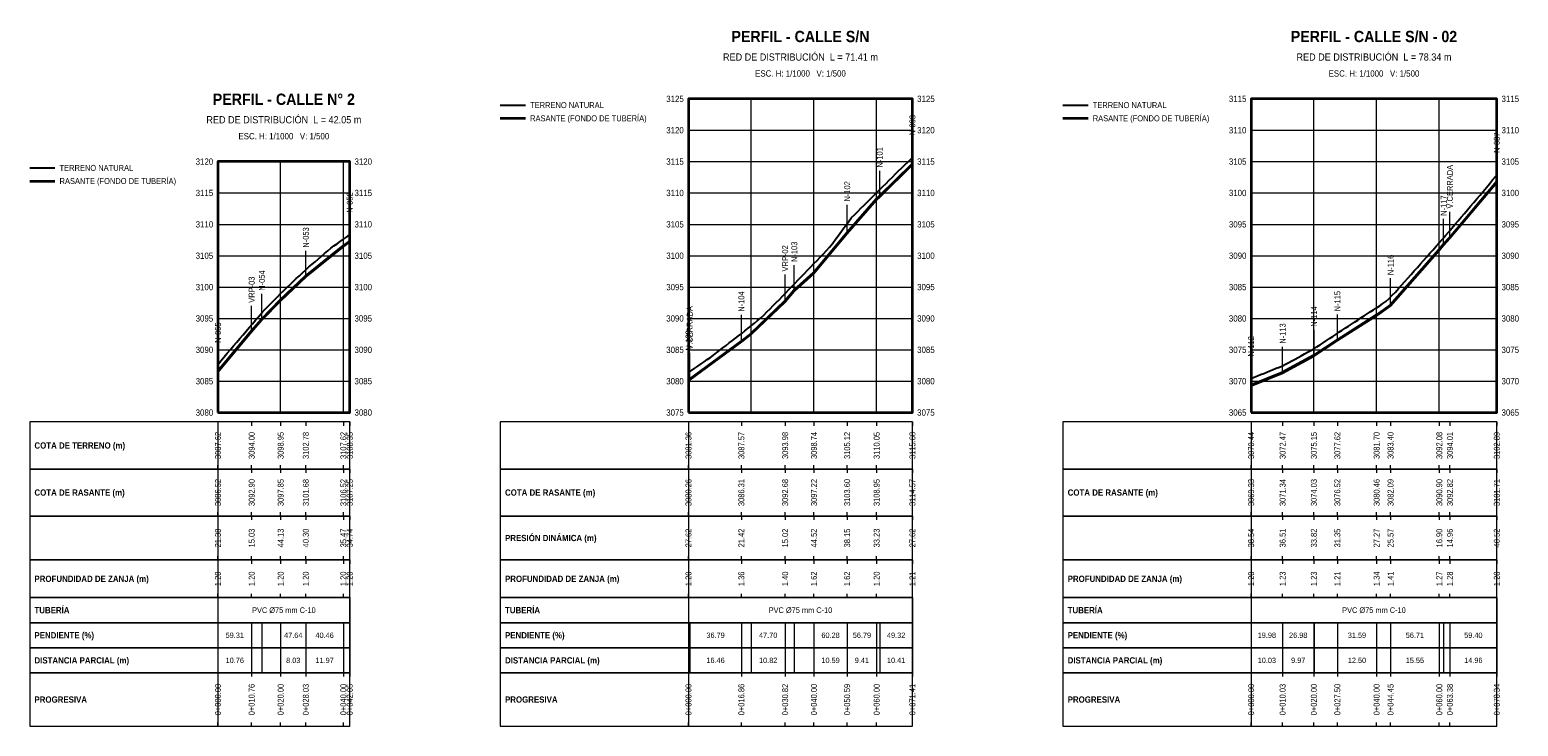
# Model space of a CAD drawing. Header units: metres. Extents: x 295850 to 310263, y 8095845 to 8104014.
# Tile 52 of 78: x 299562 to 300036, y 8098900 to 8099122. Entities that reach past the tile are written whole.
import ezdxf
from ezdxf.enums import TextEntityAlignment as Align

# ---------------------------------------------------------------- set-up
doc = ezdxf.new("R2010")
doc.units = ezdxf.units.M
for name, color, linetype, lineweight in [('PERF-BANDAS', 7, 'Continuous', 18), ('PERF-EST', 6, 'Continuous', 18), ('PERF-GRILLA', 252, 'Continuous', 9), ('PERF-MARCO', 7, 'Continuous', 35), ('PERF-RASANTE', 1, 'Continuous', 35), ('PERF-TERRENO', 32, 'Continuous', 25), ('PERF-TXT', 7, 'Continuous', 18)]:
    doc.layers.add(name, color=color, linetype=linetype, lineweight=lineweight)
doc.styles.add('ARIAL', font='arial.ttf')
doc.styles.add('ARIAL-B', font='arialbd.ttf')

# ---------------------------------------------------------------- blocks, each defined once
blk = doc.blocks.new('PERFIL_CALLE_N_2')
at = {"layer": 'PERF-BANDAS'}
for p, q in [((299621.85, 8098997), (299621.85, 8098982)), ((299621.85, 8098997), (299621.85, 8098995.8)), ((299632.61, 8098997), (299632.61, 8098995.8)), ((299641.85, 8098997), (299641.85, 8098995.8)), ((299649.88, 8098997), (299649.88, 8098995.8)), ((299661.85, 8098997), (299661.85, 8098995.8)), ((299663.9, 8098997), (299663.9, 8098995.8)), ((299621.85, 8098982), (299621.85, 8098983.2)), ((299621.85, 8098982), (299621.85, 8098967)), ((299621.85, 8098982), (299621.85, 8098980.8)), ((299632.61, 8098982), (299632.61, 8098983.2)), ((299632.61, 8098982), (299632.61, 8098980.8)), ((299641.85, 8098982), (299641.85, 8098983.2)), ((299641.85, 8098982), (299641.85, 8098980.8)), ((299649.88, 8098982), (299649.88, 8098983.2)), ((299649.88, 8098982), (299649.88, 8098980.8)), ((299661.85, 8098982), (299661.85, 8098983.2)), ((299661.85, 8098982), (299661.85, 8098980.8)), ((299663.9, 8098982), (299663.9, 8098983.2)), ((299663.9, 8098982), (299663.9, 8098980.8)), ((299621.85, 8098967), (299621.85, 8098968.2)), ((299632.61, 8098967), (299632.61, 8098968.2)), ((299641.85, 8098967), (299641.85, 8098968.2)), ((299649.88, 8098967), (299649.88, 8098968.2)), ((299661.85, 8098967), (299661.85, 8098968.2)), ((299663.9, 8098967), (299663.9, 8098968.2)), ((299621.85, 8098967), (299621.85, 8098953)), ((299621.85, 8098967), (299621.85, 8098965.8)), ((299632.61, 8098967), (299632.61, 8098965.8)), ((299641.85, 8098967), (299641.85, 8098965.8)), ((299649.88, 8098967), (299649.88, 8098965.8)), ((299661.85, 8098967), (299661.85, 8098965.8)), ((299663.9, 8098967), (299663.9, 8098965.8)), ((299621.85, 8098953), (299621.85, 8098954.2)), ((299632.61, 8098953), (299632.61, 8098954.2)), ((299641.85, 8098953), (299641.85, 8098954.2)), ((299649.88, 8098953), (299649.88, 8098954.2)), ((299661.85, 8098953), (299661.85, 8098954.2)), ((299663.9, 8098953), (299663.9, 8098954.2)), ((299621.85, 8098953), (299621.85, 8098941)), ((299621.85, 8098953), (299621.85, 8098951.8)), ((299632.61, 8098953), (299632.61, 8098951.8)), ((299641.85, 8098953), (299641.85, 8098951.8)), ((299649.88, 8098953), (299649.88, 8098951.8)), ((299661.85, 8098953), (299661.85, 8098951.8)), ((299663.9, 8098953), (299663.9, 8098951.8)), ((299621.85, 8098941), (299621.85, 8098942.2)), ((299621.85, 8098941), (299621.85, 8098933)), ((299632.61, 8098941), (299632.61, 8098942.2)), ((299641.85, 8098941), (299641.85, 8098942.2)), ((299649.88, 8098941), (299649.88, 8098942.2)), ((299661.85, 8098941), (299661.85, 8098942.2)), ((299663.9, 8098941), (299663.9, 8098942.2)), ((299663.9, 8098941), (299663.9, 8098933)), ((299621.85, 8098933), (299621.85, 8098925)), ((299632.61, 8098933), (299632.61, 8098925)), ((299635.87, 8098933), (299635.87, 8098925)), ((299641.85, 8098933), (299641.85, 8098925)), ((299649.88, 8098933), (299649.88, 8098925)), ((299661.85, 8098933), (299661.85, 8098925)), ((299663.9, 8098933), (299663.9, 8098925)), ((299621.85, 8098925), (299621.85, 8098917)), ((299632.61, 8098925), (299632.61, 8098917)), ((299635.87, 8098925), (299635.87, 8098917)), ((299641.85, 8098925), (299641.85, 8098917)), ((299649.88, 8098925), (299649.88, 8098917)), ((299661.85, 8098925), (299661.85, 8098917)), ((299663.9, 8098925), (299663.9, 8098917)), ((299621.85, 8098917), (299621.85, 8098900)), ((299621.85, 8098917), (299621.85, 8098915.8)), ((299632.61, 8098917), (299632.61, 8098915.8)), ((299641.85, 8098917), (299641.85, 8098915.8)), ((299649.88, 8098917), (299649.88, 8098915.8)), ((299661.85, 8098917), (299661.85, 8098915.8)), ((299663.9, 8098917), (299663.9, 8098915.8)), ((299621.85, 8098900), (299621.85, 8098901.2)), ((299632.61, 8098900), (299632.61, 8098901.2)), ((299641.85, 8098900), (299641.85, 8098901.2)), ((299649.88, 8098900), (299649.88, 8098901.2)), ((299661.85, 8098900), (299661.85, 8098901.2)), ((299663.9, 8098900), (299663.9, 8098901.2))]:
    blk.add_line(p, q, dxfattribs=at)
for points in [[(299561.85, 8098982), (299663.9, 8098982), (299663.9, 8098997), (299561.85, 8098997)], [(299561.85, 8098967), (299663.9, 8098967), (299663.9, 8098982), (299561.85, 8098982)], [(299561.85, 8098953), (299663.9, 8098953), (299663.9, 8098967), (299561.85, 8098967)], [(299561.85, 8098941), (299663.9, 8098941), (299663.9, 8098953), (299561.85, 8098953)], [(299561.85, 8098933), (299663.9, 8098933), (299663.9, 8098941), (299561.85, 8098941)], [(299561.85, 8098925), (299663.9, 8098925), (299663.9, 8098933), (299561.85, 8098933)], [(299561.85, 8098917), (299663.9, 8098917), (299663.9, 8098925), (299561.85, 8098925)], [(299561.85, 8098900), (299663.9, 8098900), (299663.9, 8098917), (299561.85, 8098917)]]:
    blk.add_lwpolyline(points, close=True, dxfattribs=at)
at = {"layer": 'PERF-EST'}
for p, q in [((299663.9, 8099054.49), (299663.9, 8099062.69)), ((299649.89, 8099043.35), (299649.89, 8099051.55)), ((299635.87, 8099029.62), (299635.87, 8099037.82)), ((299632.61, 8099025.79), (299632.61, 8099033.99)), ((299621.85, 8099013.03), (299621.85, 8099021.23))]:
    blk.add_line(p, q, dxfattribs=at)
at = {"layer": 'PERF-GRILLA'}
for p, q in [((299621.85, 8099080), (299663.9, 8099080)), ((299621.85, 8099000), (299621.85, 8099080)), ((299641.85, 8099000), (299641.85, 8099080)), ((299661.85, 8099000), (299661.85, 8099080)), ((299621.85, 8099070), (299663.9, 8099070)), ((299621.85, 8099060), (299663.9, 8099060)), ((299621.85, 8099050), (299663.9, 8099050)), ((299621.85, 8099040), (299663.9, 8099040)), ((299621.85, 8099030), (299663.9, 8099030)), ((299621.85, 8099020), (299663.9, 8099020)), ((299621.85, 8099010), (299663.9, 8099010)), ((299621.85, 8099000), (299663.9, 8099000))]:
    blk.add_line(p, q, dxfattribs=at)
at = {"layer": 'PERF-MARCO'}
blk.add_lwpolyline([(299621.85, 8099000), (299663.9, 8099000), (299663.9, 8099080), (299621.85, 8099080)], close=True, dxfattribs=at)
at = {"layer": 'PERF-RASANTE'}
blk.add_line((299561.85, 8099073.8), (299569.85, 8099073.8), dxfattribs=at)
at = {"layer": 'PERF-RASANTE', "color": 5}
blk.add_lwpolyline([(299621.85, 8099013.23), (299632.61, 8099026), (299635.87, 8099029.82), (299641.85, 8099035.9), (299649.88, 8099043.55), (299661.85, 8099053.24), (299663.9, 8099054.69)], dxfattribs=at)
at = {"layer": 'PERF-RASANTE'}
blk.add_lwpolyline([(299621.85, 8099013.03), (299632.61, 8099025.8), (299635.87, 8099029.62), (299641.85, 8099035.7), (299649.88, 8099043.35), (299661.85, 8099053.04), (299663.9, 8099054.49)], dxfattribs=at)
at = {"layer": 'PERF-TERRENO'}
blk.add_line((299561.85, 8099078), (299569.85, 8099078), dxfattribs=at)
blk.add_lwpolyline([(299621.85, 8099015.23), (299622.85, 8099016.54), (299623.85, 8099017.72), (299624.85, 8099018.89), (299625.85, 8099020.06), (299626.85, 8099021.24), (299627.85, 8099022.41), (299628.85, 8099023.58), (299629.85, 8099024.76), (299630.85, 8099025.93), (299631.85, 8099027.1), (299632.85, 8099028.28), (299633.85, 8099029.45), (299634.85, 8099030.63), (299635.85, 8099031.8), (299636.85, 8099032.89), (299637.85, 8099033.89), (299638.85, 8099034.9), (299639.85, 8099035.9), (299640.85, 8099036.9), (299641.85, 8099037.9), (299642.85, 8099038.9), (299643.85, 8099039.84), (299644.85, 8099040.79), (299645.85, 8099041.73), (299646.85, 8099042.68), (299647.85, 8099043.63), (299648.85, 8099044.58), (299649.85, 8099045.52), (299650.85, 8099046.47), (299651.85, 8099047.27), (299652.85, 8099048.06), (299653.85, 8099048.93), (299654.85, 8099049.8), (299655.85, 8099050.66), (299656.85, 8099051.53), (299657.85, 8099052.39), (299658.85, 8099053.12), (299659.85, 8099053.83), (299660.85, 8099054.53), (299661.85, 8099055.24), (299662.85, 8099055.95), (299663.85, 8099056.66), (299663.9, 8099056.69)], dxfattribs=at)
at = {"layer": 'PERF-EST', "style": 'ARIAL', "width": 0.9}
for s, p in [('N-052', (299663.9, 8099063.69)), ('N-053', (299649.89, 8099052.55)), ('N-054', (299635.87, 8099038.82)), ('VRP-03', (299632.61, 8099034.99)), ('N-055', (299621.85, 8099022.23))]:
    blk.add_text(s, height=1.9, rotation=90, dxfattribs=at).set_placement(p, align=Align.MIDDLE_LEFT)
at = {"layer": 'PERF-TXT', "width": 0.9}
for s, height, style, p in [('PERFIL - CALLE N° 2', 3.6, 'ARIAL-B', (299642.88, 8099097)), ('RED DE DISTRIBUCIÓN  L = 42.05 m', 2.3, 'ARIAL', (299642.88, 8099091.5)), ('ESC. H: 1/1000   V: 1/500', 2, 'ARIAL', (299642.88, 8099086.5))]:
    blk.add_text(s, height=height, dxfattribs=dict(at, style=style)).set_placement(p, align=Align.BOTTOM_CENTER)
for s, height, style, p in [('TERRENO NATURAL', 1.9, 'ARIAL', (299571.35, 8099078)), ('3120', 2, 'ARIAL', (299665.4, 8099080)), ('RASANTE (FONDO DE TUBERÍA)', 1.9, 'ARIAL', (299571.35, 8099073.8)), ('3115', 2, 'ARIAL', (299665.4, 8099070)), ('3110', 2, 'ARIAL', (299665.4, 8099060)), ('3105', 2, 'ARIAL', (299665.4, 8099050)), ('3100', 2, 'ARIAL', (299665.4, 8099040)), ('3095', 2, 'ARIAL', (299665.4, 8099030)), ('3090', 2, 'ARIAL', (299665.4, 8099020)), ('3085', 2, 'ARIAL', (299665.4, 8099010)), ('3080', 2, 'ARIAL', (299665.4, 8099000)), ('COTA DE TERRENO (m)', 2, 'ARIAL-B', (299563.35, 8098989.5)), ('COTA DE RASANTE (m)', 2, 'ARIAL-B', (299563.35, 8098974.5)), ('PROFUNDIDAD DE ZANJA (m)', 2, 'ARIAL-B', (299563.35, 8098947)), ('TUBERÍA', 2, 'ARIAL-B', (299563.35, 8098937)), ('PENDIENTE (%)', 2, 'ARIAL-B', (299563.35, 8098929)), ('DISTANCIA PARCIAL (m)', 2, 'ARIAL-B', (299563.35, 8098921)), ('PROGRESIVA', 2, 'ARIAL-B', (299563.35, 8098908.5))]:
    blk.add_text(s, height=height, dxfattribs=dict(at, style=style)).set_placement(p, align=Align.MIDDLE_LEFT)
at = {"layer": 'PERF-TXT', "style": 'ARIAL', "width": 0.9}
for s, p in [('3120', (299620.35, 8099080)), ('3115', (299620.35, 8099070)), ('3110', (299620.35, 8099060)), ('3105', (299620.35, 8099050)), ('3100', (299620.35, 8099040)), ('3095', (299620.35, 8099030)), ('3090', (299620.35, 8099020)), ('3085', (299620.35, 8099010)), ('3080', (299620.35, 8099000))]:
    blk.add_text(s, height=2, dxfattribs=at).set_placement(p, align=Align.MIDDLE_RIGHT)
for s, p in [('3087.62', (299621.85, 8098989.5)), ('3094.00', (299632.61, 8098989.5)), ('3098.95', (299641.85, 8098989.5)), ('3102.78', (299649.88, 8098989.5)), ('3107.62', (299661.85, 8098989.5)), ('3108.35', (299663.9, 8098989.5)), ('3086.52', (299621.85, 8098974.5)), ('3092.90', (299632.61, 8098974.5)), ('3097.85', (299641.85, 8098974.5)), ('3101.68', (299649.88, 8098974.5)), ('3106.52', (299661.85, 8098974.5)), ('3107.25', (299663.9, 8098974.5)), ('21.38', (299621.85, 8098960)), ('15.03', (299632.61, 8098960)), ('44.13', (299641.85, 8098960)), ('40.30', (299649.88, 8098960)), ('35.47', (299661.85, 8098960)), ('34.74', (299663.9, 8098960)), ('1.20', (299621.85, 8098947)), ('1.20', (299632.61, 8098947)), ('1.20', (299641.85, 8098947)), ('1.20', (299649.88, 8098947)), ('1.20', (299661.85, 8098947)), ('1.20', (299663.9, 8098947)), ('0+000.00', (299621.85, 8098908.5)), ('0+010.76', (299632.61, 8098908.5)), ('0+020.00', (299641.85, 8098908.5)), ('0+028.03', (299649.88, 8098908.5)), ('0+040.00', (299661.85, 8098908.5)), ('0+042.05', (299663.9, 8098908.5))]:
    blk.add_text(s, height=1.9, rotation=90, dxfattribs=at).set_placement(p, align=Align.MIDDLE_CENTER)
for s, height, p in [('PVC Ø75 mm C-10', 1.8, (299642.88, 8098937)), ('59.31', 1.7, (299627.23, 8098929)), ('47.64', 1.7, (299645.87, 8098929)), ('40.46', 1.7, (299655.87, 8098929)), ('10.76', 1.7, (299627.23, 8098921)), ('8.03', 1.7, (299645.87, 8098921)), ('11.97', 1.7, (299655.87, 8098921))]:
    blk.add_text(s, height=height, dxfattribs=at).set_placement(p, align=Align.MIDDLE_CENTER)
blk = doc.blocks.new('PERFIL_CALLE_S-N')
at = {"layer": 'PERF-BANDAS'}
for p, q in [((299771.9, 8098997), (299771.9, 8098982)), ((299771.9, 8098997), (299771.9, 8098995.8)), ((299788.76, 8098997), (299788.76, 8098995.8)), ((299802.72, 8098997), (299802.72, 8098995.8)), ((299811.9, 8098997), (299811.9, 8098995.8)), ((299822.49, 8098997), (299822.49, 8098995.8)), ((299831.9, 8098997), (299831.9, 8098995.8)), ((299843.31, 8098997), (299843.31, 8098995.8)), ((299771.9, 8098982), (299771.9, 8098983.2)), ((299771.9, 8098982), (299771.9, 8098967)), ((299771.9, 8098982), (299771.9, 8098980.8)), ((299788.76, 8098982), (299788.76, 8098983.2)), ((299788.76, 8098982), (299788.76, 8098980.8)), ((299802.72, 8098982), (299802.72, 8098983.2)), ((299802.72, 8098982), (299802.72, 8098980.8)), ((299811.9, 8098982), (299811.9, 8098983.2)), ((299811.9, 8098982), (299811.9, 8098980.8)), ((299822.49, 8098982), (299822.49, 8098983.2)), ((299822.49, 8098982), (299822.49, 8098980.8)), ((299831.9, 8098982), (299831.9, 8098983.2)), ((299831.9, 8098982), (299831.9, 8098980.8)), ((299843.31, 8098982), (299843.31, 8098983.2)), ((299843.31, 8098982), (299843.31, 8098980.8)), ((299771.9, 8098967), (299771.9, 8098968.2)), ((299788.76, 8098967), (299788.76, 8098968.2)), ((299802.72, 8098967), (299802.72, 8098968.2)), ((299811.9, 8098967), (299811.9, 8098968.2)), ((299822.49, 8098967), (299822.49, 8098968.2)), ((299831.9, 8098967), (299831.9, 8098968.2)), ((299843.31, 8098967), (299843.31, 8098968.2)), ((299771.9, 8098967), (299771.9, 8098953)), ((299771.9, 8098967), (299771.9, 8098965.8)), ((299788.76, 8098967), (299788.76, 8098965.8)), ((299802.72, 8098967), (299802.72, 8098965.8)), ((299811.9, 8098967), (299811.9, 8098965.8)), ((299822.49, 8098967), (299822.49, 8098965.8)), ((299831.9, 8098967), (299831.9, 8098965.8)), ((299843.31, 8098967), (299843.31, 8098965.8)), ((299771.9, 8098953), (299771.9, 8098954.2)), ((299788.76, 8098953), (299788.76, 8098954.2)), ((299802.72, 8098953), (299802.72, 8098954.2)), ((299811.9, 8098953), (299811.9, 8098954.2)), ((299822.49, 8098953), (299822.49, 8098954.2)), ((299831.9, 8098953), (299831.9, 8098954.2)), ((299843.31, 8098953), (299843.31, 8098954.2)), ((299771.9, 8098953), (299771.9, 8098941)), ((299771.9, 8098953), (299771.9, 8098951.8)), ((299788.76, 8098953), (299788.76, 8098951.8)), ((299802.72, 8098953), (299802.72, 8098951.8)), ((299811.9, 8098953), (299811.9, 8098951.8)), ((299822.49, 8098953), (299822.49, 8098951.8)), ((299831.9, 8098953), (299831.9, 8098951.8)), ((299843.31, 8098953), (299843.31, 8098951.8)), ((299771.9, 8098941), (299771.9, 8098942.2)), ((299771.9, 8098941), (299771.9, 8098933)), ((299788.76, 8098941), (299788.76, 8098942.2)), ((299802.72, 8098941), (299802.72, 8098942.2)), ((299811.9, 8098941), (299811.9, 8098942.2)), ((299822.49, 8098941), (299822.49, 8098942.2)), ((299831.9, 8098941), (299831.9, 8098942.2)), ((299843.31, 8098941), (299843.31, 8098942.2)), ((299843.31, 8098941), (299843.31, 8098933)), ((299771.9, 8098933), (299771.9, 8098925)), ((299772.3, 8098933), (299772.3, 8098925)), ((299788.76, 8098933), (299788.76, 8098925)), ((299791.9, 8098933), (299791.9, 8098925)), ((299802.72, 8098933), (299802.72, 8098925)), ((299805.63, 8098933), (299805.63, 8098925)), ((299811.9, 8098933), (299811.9, 8098925)), ((299822.49, 8098933), (299822.49, 8098925)), ((299831.9, 8098933), (299831.9, 8098925)), ((299832.9, 8098933), (299832.9, 8098925)), ((299843.31, 8098933), (299843.31, 8098925)), ((299771.9, 8098925), (299771.9, 8098917)), ((299772.3, 8098925), (299772.3, 8098917)), ((299788.76, 8098925), (299788.76, 8098917)), ((299791.9, 8098925), (299791.9, 8098917)), ((299802.72, 8098925), (299802.72, 8098917)), ((299805.63, 8098925), (299805.63, 8098917)), ((299811.9, 8098925), (299811.9, 8098917)), ((299822.49, 8098925), (299822.49, 8098917)), ((299831.9, 8098925), (299831.9, 8098917)), ((299832.9, 8098925), (299832.9, 8098917)), ((299843.31, 8098925), (299843.31, 8098917)), ((299771.9, 8098917), (299771.9, 8098900)), ((299771.9, 8098917), (299771.9, 8098915.8)), ((299788.76, 8098917), (299788.76, 8098915.8)), ((299802.72, 8098917), (299802.72, 8098915.8)), ((299811.9, 8098917), (299811.9, 8098915.8)), ((299822.49, 8098917), (299822.49, 8098915.8)), ((299831.9, 8098917), (299831.9, 8098915.8)), ((299843.31, 8098917), (299843.31, 8098915.8)), ((299771.9, 8098900), (299771.9, 8098901.2)), ((299788.76, 8098900), (299788.76, 8098901.2)), ((299802.72, 8098900), (299802.72, 8098901.2)), ((299811.9, 8098900), (299811.9, 8098901.2)), ((299822.49, 8098900), (299822.49, 8098901.2)), ((299831.9, 8098900), (299831.9, 8098901.2)), ((299843.31, 8098900), (299843.31, 8098901.2))]:
    blk.add_line(p, q, dxfattribs=at)
for points in [[(299711.9, 8098982), (299843.31, 8098982), (299843.31, 8098997), (299711.9, 8098997)], [(299711.9, 8098967), (299843.31, 8098967), (299843.31, 8098982), (299711.9, 8098982)], [(299711.9, 8098953), (299843.31, 8098953), (299843.31, 8098967), (299711.9, 8098967)], [(299711.9, 8098941), (299843.31, 8098941), (299843.31, 8098953), (299711.9, 8098953)], [(299711.9, 8098933), (299843.31, 8098933), (299843.31, 8098941), (299711.9, 8098941)], [(299711.9, 8098925), (299843.31, 8098925), (299843.31, 8098933), (299711.9, 8098933)], [(299711.9, 8098917), (299843.31, 8098917), (299843.31, 8098925), (299711.9, 8098925)], [(299711.9, 8098900), (299843.31, 8098900), (299843.31, 8098917), (299711.9, 8098917)]]:
    blk.add_lwpolyline(points, close=True, dxfattribs=at)
at = {"layer": 'PERF-EST'}
for p, q in [((299843.31, 8099079.14), (299843.31, 8099087.35)), ((299832.9, 8099068.87), (299832.9, 8099077.09)), ((299822.5, 8099057.21), (299822.5, 8099066.25)), ((299802.72, 8099035.36), (299802.72, 8099043.96)), ((299805.63, 8099038.78), (299805.63, 8099046.98)), ((299788.77, 8099022.62), (299788.77, 8099031.14)), ((299771.9, 8099010.53), (299771.9, 8099018.73)), ((299772.3, 8099010.5), (299772.3, 8099019)), ((299772.3, 8099010.5), (299772.3, 8099019))]:
    blk.add_line(p, q, dxfattribs=at)
at = {"layer": 'PERF-GRILLA'}
for p, q in [((299771.9, 8099100), (299843.31, 8099100)), ((299771.9, 8099000), (299771.9, 8099100)), ((299791.9, 8099000), (299791.9, 8099100)), ((299811.9, 8099000), (299811.9, 8099100)), ((299831.9, 8099000), (299831.9, 8099100)), ((299771.9, 8099090), (299843.31, 8099090)), ((299771.9, 8099080), (299843.31, 8099080)), ((299771.9, 8099070), (299843.31, 8099070)), ((299771.9, 8099060), (299843.31, 8099060)), ((299771.9, 8099050), (299843.31, 8099050)), ((299771.9, 8099040), (299843.31, 8099040)), ((299771.9, 8099030), (299843.31, 8099030)), ((299771.9, 8099020), (299843.31, 8099020)), ((299771.9, 8099010), (299843.31, 8099010)), ((299771.9, 8099000), (299843.31, 8099000))]:
    blk.add_line(p, q, dxfattribs=at)
at = {"layer": 'PERF-MARCO'}
blk.add_lwpolyline([(299771.9, 8099000), (299843.31, 8099000), (299843.31, 8099100), (299771.9, 8099100)], close=True, dxfattribs=at)
at = {"layer": 'PERF-RASANTE'}
blk.add_line((299711.9, 8099093.8), (299719.9, 8099093.8), dxfattribs=at)
at = {"layer": 'PERF-RASANTE', "color": 5}
blk.add_lwpolyline([(299771.9, 8099010.73), (299772.3, 8099010.7), (299788.76, 8099022.82), (299791.9, 8099025.24), (299802.72, 8099035.56), (299805.63, 8099038.98), (299811.9, 8099044.64), (299822.49, 8099057.41), (299831.9, 8099068.1), (299832.9, 8099069.07), (299843.31, 8099079.34)], dxfattribs=at)
at = {"layer": 'PERF-RASANTE'}
blk.add_lwpolyline([(299771.9, 8099010.53), (299772.3, 8099010.5), (299788.76, 8099022.62), (299791.9, 8099025.04), (299802.72, 8099035.36), (299805.63, 8099038.78), (299811.9, 8099044.44), (299822.49, 8099057.21), (299831.9, 8099067.9), (299832.9, 8099068.87), (299843.31, 8099079.14)], dxfattribs=at)
at = {"layer": 'PERF-TERRENO'}
blk.add_line((299711.9, 8099098), (299719.9, 8099098), dxfattribs=at)
blk.add_lwpolyline([(299771.9, 8099012.73), (299772.9, 8099013.42), (299773.9, 8099014.11), (299774.9, 8099014.8), (299775.9, 8099015.49), (299776.9, 8099016.19), (299777.9, 8099016.88), (299778.9, 8099017.57), (299779.9, 8099018.33), (299780.9, 8099019.09), (299781.9, 8099019.86), (299782.9, 8099020.63), (299783.9, 8099021.4), (299784.9, 8099022.17), (299785.9, 8099022.94), (299786.9, 8099023.71), (299787.9, 8099024.48), (299788.9, 8099025.25), (299789.9, 8099026.03), (299790.9, 8099026.85), (299791.9, 8099027.67), (299792.9, 8099028.48), (299793.9, 8099029.3), (299794.9, 8099030.12), (299795.9, 8099031.07), (299796.9, 8099032.08), (299797.9, 8099033.08), (299798.9, 8099034.08), (299799.9, 8099035.09), (299800.9, 8099036.09), (299801.9, 8099037.11), (299802.9, 8099038.15), (299803.9, 8099039.18), (299804.9, 8099040.22), (299805.9, 8099041.26), (299806.9, 8099042.29), (299807.9, 8099043.33), (299808.9, 8099044.37), (299809.9, 8099045.4), (299810.9, 8099046.44), (299811.9, 8099047.48), (299812.9, 8099048.51), (299813.9, 8099049.55), (299814.9, 8099050.59), (299815.9, 8099051.62), (299816.9, 8099052.67), (299817.9, 8099054.02), (299818.9, 8099055.38), (299819.9, 8099056.74), (299820.9, 8099058.09), (299821.9, 8099059.45), (299822.9, 8099060.8), (299823.9, 8099062.14), (299824.9, 8099063.15), (299825.9, 8099064.14), (299826.9, 8099065.14), (299827.9, 8099066.13), (299828.9, 8099067.12), (299829.9, 8099068.11), (299830.9, 8099069.1), (299831.9, 8099070.1), (299832.9, 8099071.09), (299833.9, 8099072.08), (299834.9, 8099073.07), (299835.9, 8099074.06), (299836.9, 8099075.06), (299837.9, 8099076.05), (299838.9, 8099077.03), (299839.9, 8099078), (299840.9, 8099078.98), (299841.9, 8099079.96), (299842.9, 8099080.93), (299843.31, 8099081.35)], dxfattribs=at)
at = {"layer": 'PERF-EST', "style": 'ARIAL', "width": 0.9}
for s, p in [('N-093', (299843.31, 8099088.35)), ('N-101', (299832.9, 8099078.09)), ('N-102', (299822.5, 8099067.25)), ('N-103', (299805.63, 8099047.98)), ('VRP-02', (299802.72, 8099044.96)), ('N-104', (299788.77, 8099032.14)), ('V.CERRADA', (299772.3, 8099020)), ('V.CERRADA', (299772.3, 8099020)), ('N-109', (299771.9, 8099019.73))]:
    blk.add_text(s, height=1.9, rotation=90, dxfattribs=at).set_placement(p, align=Align.MIDDLE_LEFT)
at = {"layer": 'PERF-TXT', "width": 0.9}
for s, height, style, p in [('PERFIL - CALLE S/N', 3.6, 'ARIAL-B', (299807.61, 8099117)), ('RED DE DISTRIBUCIÓN  L = 71.41 m', 2.3, 'ARIAL', (299807.61, 8099111.5)), ('ESC. H: 1/1000   V: 1/500', 2, 'ARIAL', (299807.61, 8099106.5))]:
    blk.add_text(s, height=height, dxfattribs=dict(at, style=style)).set_placement(p, align=Align.BOTTOM_CENTER)
at = {"layer": 'PERF-TXT', "style": 'ARIAL', "width": 0.9}
for s, p in [('3125', (299770.4, 8099100)), ('3120', (299770.4, 8099090)), ('3115', (299770.4, 8099080)), ('3110', (299770.4, 8099070)), ('3105', (299770.4, 8099060)), ('3100', (299770.4, 8099050)), ('3095', (299770.4, 8099040)), ('3090', (299770.4, 8099030)), ('3085', (299770.4, 8099020)), ('3080', (299770.4, 8099010)), ('3075', (299770.4, 8099000))]:
    blk.add_text(s, height=2, dxfattribs=at).set_placement(p, align=Align.MIDDLE_RIGHT)
at = {"layer": 'PERF-TXT', "width": 0.9}
for s, height, style, p in [('3125', 2, 'ARIAL', (299844.81, 8099100)), ('TERRENO NATURAL', 1.9, 'ARIAL', (299721.4, 8099098)), ('RASANTE (FONDO DE TUBERÍA)', 1.9, 'ARIAL', (299721.4, 8099093.8)), ('3120', 2, 'ARIAL', (299844.81, 8099090)), ('3115', 2, 'ARIAL', (299844.81, 8099080)), ('3110', 2, 'ARIAL', (299844.81, 8099070)), ('3105', 2, 'ARIAL', (299844.81, 8099060)), ('3100', 2, 'ARIAL', (299844.81, 8099050)), ('3095', 2, 'ARIAL', (299844.81, 8099040)), ('3090', 2, 'ARIAL', (299844.81, 8099030)), ('3085', 2, 'ARIAL', (299844.81, 8099020)), ('3080', 2, 'ARIAL', (299844.81, 8099010)), ('3075', 2, 'ARIAL', (299844.81, 8099000)), ('COTA DE RASANTE (m)', 2, 'ARIAL-B', (299713.4, 8098974.5)), ('PRESIÓN DINÁMICA (m)', 2, 'ARIAL-B', (299713.4, 8098960)), ('PROFUNDIDAD DE ZANJA (m)', 2, 'ARIAL-B', (299713.4, 8098947)), ('TUBERÍA', 2, 'ARIAL-B', (299713.4, 8098937)), ('PENDIENTE (%)', 2, 'ARIAL-B', (299713.4, 8098929)), ('DISTANCIA PARCIAL (m)', 2, 'ARIAL-B', (299713.4, 8098921)), ('PROGRESIVA', 2, 'ARIAL-B', (299713.4, 8098908.5))]:
    blk.add_text(s, height=height, dxfattribs=dict(at, style=style)).set_placement(p, align=Align.MIDDLE_LEFT)
at = {"layer": 'PERF-TXT', "style": 'ARIAL', "width": 0.9}
for s, p in [('3081.36', (299771.9, 8098989.5)), ('3087.57', (299788.76, 8098989.5)), ('3093.98', (299802.72, 8098989.5)), ('3098.74', (299811.9, 8098989.5)), ('3105.12', (299822.49, 8098989.5)), ('3110.05', (299831.9, 8098989.5)), ('3115.68', (299843.31, 8098989.5)), ('3080.26', (299771.9, 8098974.5)), ('3086.31', (299788.76, 8098974.5)), ('3092.68', (299802.72, 8098974.5)), ('3097.22', (299811.9, 8098974.5)), ('3103.60', (299822.49, 8098974.5)), ('3108.95', (299831.9, 8098974.5)), ('3114.57', (299843.31, 8098974.5)), ('27.62', (299771.9, 8098960)), ('21.42', (299788.76, 8098960)), ('15.02', (299802.72, 8098960)), ('44.52', (299811.9, 8098960)), ('38.15', (299822.49, 8098960)), ('33.23', (299831.9, 8098960)), ('27.62', (299843.31, 8098960)), ('1.20', (299771.9, 8098947)), ('1.36', (299788.76, 8098947)), ('1.40', (299802.72, 8098947)), ('1.62', (299811.9, 8098947)), ('1.62', (299822.49, 8098947)), ('1.20', (299831.9, 8098947)), ('1.21', (299843.31, 8098947)), ('0+000.00', (299771.9, 8098908.5)), ('0+016.86', (299788.76, 8098908.5)), ('0+030.82', (299802.72, 8098908.5)), ('0+040.00', (299811.9, 8098908.5)), ('0+050.59', (299822.49, 8098908.5)), ('0+060.00', (299831.9, 8098908.5)), ('0+071.41', (299843.31, 8098908.5))]:
    blk.add_text(s, height=1.9, rotation=90, dxfattribs=at).set_placement(p, align=Align.MIDDLE_CENTER)
for s, height, p in [('PVC Ø75 mm C-10', 1.8, (299807.61, 8098937)), ('36.79', 1.7, (299780.53, 8098929)), ('47.70', 1.7, (299797.31, 8098929)), ('60.28', 1.7, (299817.2, 8098929)), ('56.79', 1.7, (299827.2, 8098929)), ('49.32', 1.7, (299838.11, 8098929)), ('16.46', 1.7, (299780.53, 8098921)), ('10.82', 1.7, (299797.31, 8098921)), ('10.59', 1.7, (299817.2, 8098921)), ('9.41', 1.7, (299827.2, 8098921)), ('10.41', 1.7, (299838.11, 8098921))]:
    blk.add_text(s, height=height, dxfattribs=at).set_placement(p, align=Align.MIDDLE_CENTER)
blk = doc.blocks.new('PERFIL_CALLE_S-N_-_02')
at = {"layer": 'PERF-BANDAS'}
for p, q in [((299951.31, 8098997), (299951.31, 8098982)), ((299951.31, 8098997), (299951.31, 8098995.8)), ((299961.34, 8098997), (299961.34, 8098995.8)), ((299971.31, 8098997), (299971.31, 8098995.8)), ((299978.81, 8098997), (299978.81, 8098995.8)), ((299991.31, 8098997), (299991.31, 8098995.8)), ((299995.76, 8098997), (299995.76, 8098995.8)), ((300011.31, 8098997), (300011.31, 8098995.8)), ((300014.69, 8098997), (300014.69, 8098995.8)), ((300029.65, 8098997), (300029.65, 8098995.8)), ((299951.31, 8098982), (299951.31, 8098983.2)), ((299951.31, 8098982), (299951.31, 8098967)), ((299951.31, 8098982), (299951.31, 8098980.8)), ((299961.34, 8098982), (299961.34, 8098983.2)), ((299961.34, 8098982), (299961.34, 8098980.8)), ((299971.31, 8098982), (299971.31, 8098983.2)), ((299971.31, 8098982), (299971.31, 8098980.8)), ((299978.81, 8098982), (299978.81, 8098983.2)), ((299978.81, 8098982), (299978.81, 8098980.8)), ((299991.31, 8098982), (299991.31, 8098983.2)), ((299991.31, 8098982), (299991.31, 8098980.8)), ((299995.76, 8098982), (299995.76, 8098983.2)), ((299995.76, 8098982), (299995.76, 8098980.8)), ((300011.31, 8098982), (300011.31, 8098983.2)), ((300011.31, 8098982), (300011.31, 8098980.8)), ((300014.69, 8098982), (300014.69, 8098983.2)), ((300014.69, 8098982), (300014.69, 8098980.8)), ((300029.65, 8098982), (300029.65, 8098983.2)), ((300029.65, 8098982), (300029.65, 8098980.8)), ((299951.31, 8098967), (299951.31, 8098968.2)), ((299961.34, 8098967), (299961.34, 8098968.2)), ((299971.31, 8098967), (299971.31, 8098968.2)), ((299978.81, 8098967), (299978.81, 8098968.2)), ((299991.31, 8098967), (299991.31, 8098968.2)), ((299995.76, 8098967), (299995.76, 8098968.2)), ((300011.31, 8098967), (300011.31, 8098968.2)), ((300014.69, 8098967), (300014.69, 8098968.2)), ((300029.65, 8098967), (300029.65, 8098968.2)), ((299951.31, 8098967), (299951.31, 8098953)), ((299951.31, 8098967), (299951.31, 8098965.8)), ((299961.34, 8098967), (299961.34, 8098965.8)), ((299971.31, 8098967), (299971.31, 8098965.8)), ((299978.81, 8098967), (299978.81, 8098965.8)), ((299991.31, 8098967), (299991.31, 8098965.8)), ((299995.76, 8098967), (299995.76, 8098965.8)), ((300011.31, 8098967), (300011.31, 8098965.8)), ((300014.69, 8098967), (300014.69, 8098965.8)), ((300029.65, 8098967), (300029.65, 8098965.8)), ((299951.31, 8098953), (299951.31, 8098954.2)), ((299961.34, 8098953), (299961.34, 8098954.2)), ((299971.31, 8098953), (299971.31, 8098954.2)), ((299978.81, 8098953), (299978.81, 8098954.2)), ((299991.31, 8098953), (299991.31, 8098954.2)), ((299995.76, 8098953), (299995.76, 8098954.2)), ((300011.31, 8098953), (300011.31, 8098954.2)), ((300014.69, 8098953), (300014.69, 8098954.2)), ((300029.65, 8098953), (300029.65, 8098954.2)), ((299951.31, 8098953), (299951.31, 8098941)), ((299951.31, 8098953), (299951.31, 8098951.8)), ((299961.34, 8098953), (299961.34, 8098951.8)), ((299971.31, 8098953), (299971.31, 8098951.8)), ((299978.81, 8098953), (299978.81, 8098951.8)), ((299991.31, 8098953), (299991.31, 8098951.8)), ((299995.76, 8098953), (299995.76, 8098951.8)), ((300011.31, 8098953), (300011.31, 8098951.8)), ((300014.69, 8098953), (300014.69, 8098951.8)), ((300029.65, 8098953), (300029.65, 8098951.8)), ((299951.31, 8098941), (299951.31, 8098942.2)), ((299951.31, 8098941), (299951.31, 8098933)), ((299961.34, 8098941), (299961.34, 8098942.2)), ((299971.31, 8098941), (299971.31, 8098942.2)), ((299978.81, 8098941), (299978.81, 8098942.2)), ((299991.31, 8098941), (299991.31, 8098942.2)), ((299995.76, 8098941), (299995.76, 8098942.2)), ((300011.31, 8098941), (300011.31, 8098942.2)), ((300014.69, 8098941), (300014.69, 8098942.2)), ((300029.65, 8098941), (300029.65, 8098942.2)), ((300029.65, 8098941), (300029.65, 8098933)), ((299951.31, 8098933), (299951.31, 8098925)), ((299961.34, 8098933), (299961.34, 8098925)), ((299971.31, 8098933), (299971.31, 8098925)), ((299971.37, 8098933), (299971.37, 8098925)), ((299978.81, 8098933), (299978.81, 8098925)), ((299991.31, 8098933), (299991.31, 8098925)), ((299995.76, 8098933), (299995.76, 8098925)), ((300011.31, 8098933), (300011.31, 8098925)), ((300012.7, 8098933), (300012.7, 8098925)), ((300014.69, 8098933), (300014.69, 8098925)), ((300029.65, 8098933), (300029.65, 8098925)), ((299951.31, 8098925), (299951.31, 8098917)), ((299961.34, 8098925), (299961.34, 8098917)), ((299971.31, 8098925), (299971.31, 8098917)), ((299971.37, 8098925), (299971.37, 8098917)), ((299978.81, 8098925), (299978.81, 8098917)), ((299991.31, 8098925), (299991.31, 8098917)), ((299995.76, 8098925), (299995.76, 8098917)), ((300011.31, 8098925), (300011.31, 8098917)), ((300012.7, 8098925), (300012.7, 8098917)), ((300014.69, 8098925), (300014.69, 8098917)), ((300029.65, 8098925), (300029.65, 8098917)), ((299951.31, 8098917), (299951.31, 8098900)), ((299951.31, 8098917), (299951.31, 8098915.8)), ((299961.34, 8098917), (299961.34, 8098915.8)), ((299971.31, 8098917), (299971.31, 8098915.8)), ((299978.81, 8098917), (299978.81, 8098915.8)), ((299991.31, 8098917), (299991.31, 8098915.8)), ((299995.76, 8098917), (299995.76, 8098915.8)), ((300011.31, 8098917), (300011.31, 8098915.8)), ((300014.69, 8098917), (300014.69, 8098915.8)), ((300029.65, 8098917), (300029.65, 8098915.8)), ((299951.31, 8098900), (299951.31, 8098901.2)), ((299961.34, 8098900), (299961.34, 8098901.2)), ((299971.31, 8098900), (299971.31, 8098901.2)), ((299978.81, 8098900), (299978.81, 8098901.2)), ((299991.31, 8098900), (299991.31, 8098901.2)), ((299995.76, 8098900), (299995.76, 8098901.2)), ((300011.31, 8098900), (300011.31, 8098901.2)), ((300014.69, 8098900), (300014.69, 8098901.2)), ((300029.65, 8098900), (300029.65, 8098901.2))]:
    blk.add_line(p, q, dxfattribs=at)
for points in [[(299891.31, 8098982), (300029.65, 8098982), (300029.65, 8098997), (299891.31, 8098997)], [(299891.31, 8098967), (300029.65, 8098967), (300029.65, 8098982), (299891.31, 8098982)], [(299891.31, 8098953), (300029.65, 8098953), (300029.65, 8098967), (299891.31, 8098967)], [(299891.31, 8098941), (300029.65, 8098941), (300029.65, 8098953), (299891.31, 8098953)], [(299891.31, 8098933), (300029.65, 8098933), (300029.65, 8098941), (299891.31, 8098941)], [(299891.31, 8098925), (300029.65, 8098925), (300029.65, 8098933), (299891.31, 8098933)], [(299891.31, 8098917), (300029.65, 8098917), (300029.65, 8098925), (299891.31, 8098925)], [(299891.31, 8098900), (300029.65, 8098900), (300029.65, 8098917), (299891.31, 8098917)]]:
    blk.add_lwpolyline(points, close=True, dxfattribs=at)
at = {"layer": 'PERF-EST'}
for p, q in [((300029.65, 8099073.42), (300029.65, 8099081.77)), ((300014.69, 8099055.65), (300014.69, 8099064.02)), ((300012.7, 8099053.51), (300012.7, 8099061.72)), ((299995.76, 8099034.17), (299995.76, 8099042.8)), ((299978.81, 8099023.04), (299978.81, 8099031.25)), ((299971.37, 8099018.14), (299971.37, 8099026.35)), ((299961.34, 8099012.67), (299961.34, 8099020.94)), ((299951.31, 8099008.67), (299951.31, 8099016.87))]:
    blk.add_line(p, q, dxfattribs=at)
at = {"layer": 'PERF-GRILLA'}
for p, q in [((299951.31, 8099100), (300029.65, 8099100)), ((299951.31, 8099000), (299951.31, 8099100)), ((299971.31, 8099000), (299971.31, 8099100)), ((299991.31, 8099000), (299991.31, 8099100)), ((300011.31, 8099000), (300011.31, 8099100)), ((299951.31, 8099090), (300029.65, 8099090)), ((299951.31, 8099080), (300029.65, 8099080)), ((299951.31, 8099070), (300029.65, 8099070)), ((299951.31, 8099060), (300029.65, 8099060)), ((299951.31, 8099050), (300029.65, 8099050)), ((299951.31, 8099040), (300029.65, 8099040)), ((299951.31, 8099030), (300029.65, 8099030)), ((299951.31, 8099020), (300029.65, 8099020)), ((299951.31, 8099010), (300029.65, 8099010)), ((299951.31, 8099000), (300029.65, 8099000))]:
    blk.add_line(p, q, dxfattribs=at)
at = {"layer": 'PERF-MARCO'}
blk.add_lwpolyline([(299951.31, 8099000), (300029.65, 8099000), (300029.65, 8099100), (299951.31, 8099100)], close=True, dxfattribs=at)
at = {"layer": 'PERF-RASANTE'}
blk.add_line((299891.31, 8099093.8), (299899.31, 8099093.8), dxfattribs=at)
at = {"layer": 'PERF-RASANTE', "color": 5}
blk.add_lwpolyline([(299951.31, 8099008.87), (299961.34, 8099012.87), (299971.31, 8099018.25), (299971.37, 8099018.34), (299978.81, 8099023.23), (299991.31, 8099031.13), (299995.76, 8099034.37), (300011.31, 8099052.01), (300012.7, 8099053.7), (300014.69, 8099055.85), (300029.65, 8099073.62)], dxfattribs=at)
at = {"layer": 'PERF-RASANTE'}
blk.add_lwpolyline([(299951.31, 8099008.67), (299961.34, 8099012.67), (299971.31, 8099018.05), (299971.37, 8099018.14), (299978.81, 8099023.03), (299991.31, 8099030.93), (299995.76, 8099034.17), (300011.31, 8099051.81), (300012.7, 8099053.5), (300014.69, 8099055.65), (300029.65, 8099073.42)], dxfattribs=at)
at = {"layer": 'PERF-TERRENO'}
blk.add_line((299891.31, 8099098), (299899.31, 8099098), dxfattribs=at)
blk.add_lwpolyline([(299951.31, 8099010.87), (299952.31, 8099011.28), (299953.31, 8099011.69), (299954.31, 8099012.09), (299955.31, 8099012.49), (299956.31, 8099012.9), (299957.31, 8099013.3), (299958.31, 8099013.71), (299959.31, 8099014.11), (299960.31, 8099014.51), (299961.31, 8099014.92), (299962.31, 8099015.4), (299963.31, 8099015.95), (299964.31, 8099016.49), (299965.31, 8099017.04), (299966.31, 8099017.58), (299967.31, 8099018.13), (299968.31, 8099018.67), (299969.31, 8099019.22), (299970.31, 8099019.76), (299971.31, 8099020.31), (299972.31, 8099020.96), (299973.31, 8099021.62), (299974.31, 8099022.27), (299975.31, 8099022.93), (299976.31, 8099023.59), (299977.31, 8099024.25), (299978.31, 8099024.9), (299979.31, 8099025.58), (299980.31, 8099026.23), (299981.31, 8099026.89), (299982.31, 8099027.54), (299983.31, 8099028.19), (299984.31, 8099028.84), (299985.31, 8099029.5), (299986.31, 8099030.15), (299987.31, 8099030.8), (299988.31, 8099031.45), (299989.31, 8099032.1), (299990.31, 8099032.76), (299991.31, 8099033.41), (299992.31, 8099034.06), (299993.31, 8099034.71), (299994.31, 8099035.41), (299995.31, 8099036.33), (299996.31, 8099037.37), (299997.31, 8099038.41), (299998.31, 8099039.5), (299999.31, 8099040.62), (300000.31, 8099041.75), (300001.31, 8099042.88), (300002.31, 8099044.01), (300003.31, 8099045.13), (300004.31, 8099046.26), (300005.31, 8099047.39), (300006.31, 8099048.52), (300007.31, 8099049.64), (300008.31, 8099050.77), (300009.31, 8099051.9), (300010.31, 8099053.03), (300011.31, 8099054.15), (300012.31, 8099055.28), (300013.31, 8099056.41), (300014.31, 8099057.57), (300015.31, 8099058.74), (300016.31, 8099059.92), (300017.31, 8099061.09), (300018.31, 8099062.26), (300019.31, 8099063.43), (300020.31, 8099064.61), (300021.31, 8099065.78), (300022.31, 8099066.95), (300023.31, 8099068.12), (300024.31, 8099069.3), (300025.31, 8099070.47), (300026.31, 8099071.69), (300027.31, 8099072.91), (300028.31, 8099074.14), (300029.31, 8099075.36), (300029.65, 8099075.77)], dxfattribs=at)
at = {"layer": 'PERF-EST', "style": 'ARIAL', "width": 0.9}
for s, p in [('N-087', (300029.65, 8099082.77)), ('V.CERRADA', (300014.69, 8099065.02)), ('N-117', (300012.7, 8099062.72)), ('N-116', (299995.76, 8099043.8)), ('N-115', (299978.81, 8099032.25)), ('N-114', (299971.37, 8099027.35)), ('N-113', (299961.34, 8099021.94)), ('N-112', (299951.31, 8099017.87))]:
    blk.add_text(s, height=1.9, rotation=90, dxfattribs=at).set_placement(p, align=Align.MIDDLE_LEFT)
at = {"layer": 'PERF-TXT', "width": 0.9}
for s, height, style, p in [('PERFIL - CALLE S/N - 02', 3.6, 'ARIAL-B', (299990.48, 8099117)), ('RED DE DISTRIBUCIÓN  L = 78.34 m', 2.3, 'ARIAL', (299990.48, 8099111.5)), ('ESC. H: 1/1000   V: 1/500', 2, 'ARIAL', (299990.48, 8099106.5))]:
    blk.add_text(s, height=height, dxfattribs=dict(at, style=style)).set_placement(p, align=Align.BOTTOM_CENTER)
at = {"layer": 'PERF-TXT', "style": 'ARIAL', "width": 0.9}
for s, p in [('3115', (299949.81, 8099100)), ('3110', (299949.81, 8099090)), ('3105', (299949.81, 8099080)), ('3100', (299949.81, 8099070)), ('3095', (299949.81, 8099060)), ('3090', (299949.81, 8099050)), ('3085', (299949.81, 8099040)), ('3080', (299949.81, 8099030)), ('3075', (299949.81, 8099020)), ('3070', (299949.81, 8099010)), ('3065', (299949.81, 8099000))]:
    blk.add_text(s, height=2, dxfattribs=at).set_placement(p, align=Align.MIDDLE_RIGHT)
at = {"layer": 'PERF-TXT', "width": 0.9}
for s, height, style, p in [('3115', 2, 'ARIAL', (300031.15, 8099100)), ('TERRENO NATURAL', 1.9, 'ARIAL', (299900.81, 8099098)), ('RASANTE (FONDO DE TUBERÍA)', 1.9, 'ARIAL', (299900.81, 8099093.8)), ('3110', 2, 'ARIAL', (300031.15, 8099090)), ('3105', 2, 'ARIAL', (300031.15, 8099080)), ('3100', 2, 'ARIAL', (300031.15, 8099070)), ('3095', 2, 'ARIAL', (300031.15, 8099060)), ('3090', 2, 'ARIAL', (300031.15, 8099050)), ('3085', 2, 'ARIAL', (300031.15, 8099040)), ('3080', 2, 'ARIAL', (300031.15, 8099030)), ('3075', 2, 'ARIAL', (300031.15, 8099020)), ('3070', 2, 'ARIAL', (300031.15, 8099010)), ('3065', 2, 'ARIAL', (300031.15, 8099000)), ('COTA DE RASANTE (m)', 2, 'ARIAL-B', (299892.81, 8098974.5)), ('PROFUNDIDAD DE ZANJA (m)', 2, 'ARIAL-B', (299892.81, 8098947)), ('TUBERÍA', 2, 'ARIAL-B', (299892.81, 8098937)), ('PENDIENTE (%)', 2, 'ARIAL-B', (299892.81, 8098929)), ('DISTANCIA PARCIAL (m)', 2, 'ARIAL-B', (299892.81, 8098921)), ('PROGRESIVA', 2, 'ARIAL-B', (299892.81, 8098908.5))]:
    blk.add_text(s, height=height, dxfattribs=dict(at, style=style)).set_placement(p, align=Align.MIDDLE_LEFT)
at = {"layer": 'PERF-TXT', "style": 'ARIAL', "width": 0.9}
for s, p in [('3070.44', (299951.31, 8098989.5)), ('3072.47', (299961.34, 8098989.5)), ('3075.15', (299971.31, 8098989.5)), ('3077.62', (299978.81, 8098989.5)), ('3081.70', (299991.31, 8098989.5)), ('3083.40', (299995.76, 8098989.5)), ('3092.08', (300011.31, 8098989.5)), ('3094.01', (300014.69, 8098989.5)), ('3102.89', (300029.65, 8098989.5)), ('3069.33', (299951.31, 8098974.5)), ('3071.34', (299961.34, 8098974.5)), ('3074.03', (299971.31, 8098974.5)), ('3076.52', (299978.81, 8098974.5)), ('3080.46', (299991.31, 8098974.5)), ('3082.09', (299995.76, 8098974.5)), ('3090.90', (300011.31, 8098974.5)), ('3092.82', (300014.69, 8098974.5)), ('3101.71', (300029.65, 8098974.5)), ('38.54', (299951.31, 8098960)), ('36.51', (299961.34, 8098960)), ('33.82', (299971.31, 8098960)), ('31.35', (299978.81, 8098960)), ('27.27', (299991.31, 8098960)), ('25.57', (299995.76, 8098960)), ('16.90', (300011.31, 8098960)), ('14.96', (300014.69, 8098960)), ('40.52', (300029.65, 8098960)), ('1.20', (299951.31, 8098947)), ('1.23', (299961.34, 8098947)), ('1.23', (299971.31, 8098947)), ('1.21', (299978.81, 8098947)), ('1.34', (299991.31, 8098947)), ('1.41', (299995.76, 8098947)), ('1.27', (300011.31, 8098947)), ('1.28', (300014.69, 8098947)), ('1.28', (300029.65, 8098947)), ('0+000.00', (299951.31, 8098908.5)), ('0+010.03', (299961.34, 8098908.5)), ('0+020.00', (299971.31, 8098908.5)), ('0+027.50', (299978.81, 8098908.5)), ('0+040.00', (299991.31, 8098908.5)), ('0+044.45', (299995.76, 8098908.5)), ('0+060.00', (300011.31, 8098908.5)), ('0+063.38', (300014.69, 8098908.5)), ('0+078.34', (300029.65, 8098908.5))]:
    blk.add_text(s, height=1.9, rotation=90, dxfattribs=at).set_placement(p, align=Align.MIDDLE_CENTER)
for s, height, p in [('PVC Ø75 mm C-10', 1.8, (299990.48, 8098937)), ('19.98', 1.7, (299956.32, 8098929)), ('26.98', 1.7, (299966.32, 8098929)), ('31.59', 1.7, (299985.06, 8098929)), ('56.71', 1.7, (300003.53, 8098929)), ('59.40', 1.7, (300022.17, 8098929)), ('10.03', 1.7, (299956.32, 8098921)), ('9.97', 1.7, (299966.32, 8098921)), ('12.50', 1.7, (299985.06, 8098921)), ('15.55', 1.7, (300003.53, 8098921)), ('14.96', 1.7, (300022.17, 8098921))]:
    blk.add_text(s, height=height, dxfattribs=at).set_placement(p, align=Align.MIDDLE_CENTER)

msp = doc.modelspace()

# ---------------------------------------------------------------- block references
at = {"layer": 'PERF-MARCO'}
for name in ['PERFIL_CALLE_S-N', 'PERFIL_CALLE_S-N_-_02', 'PERFIL_CALLE_N_2']:
    msp.add_blockref(name, (0, 0), dxfattribs=at)

doc.saveas('drawing.dxf')
